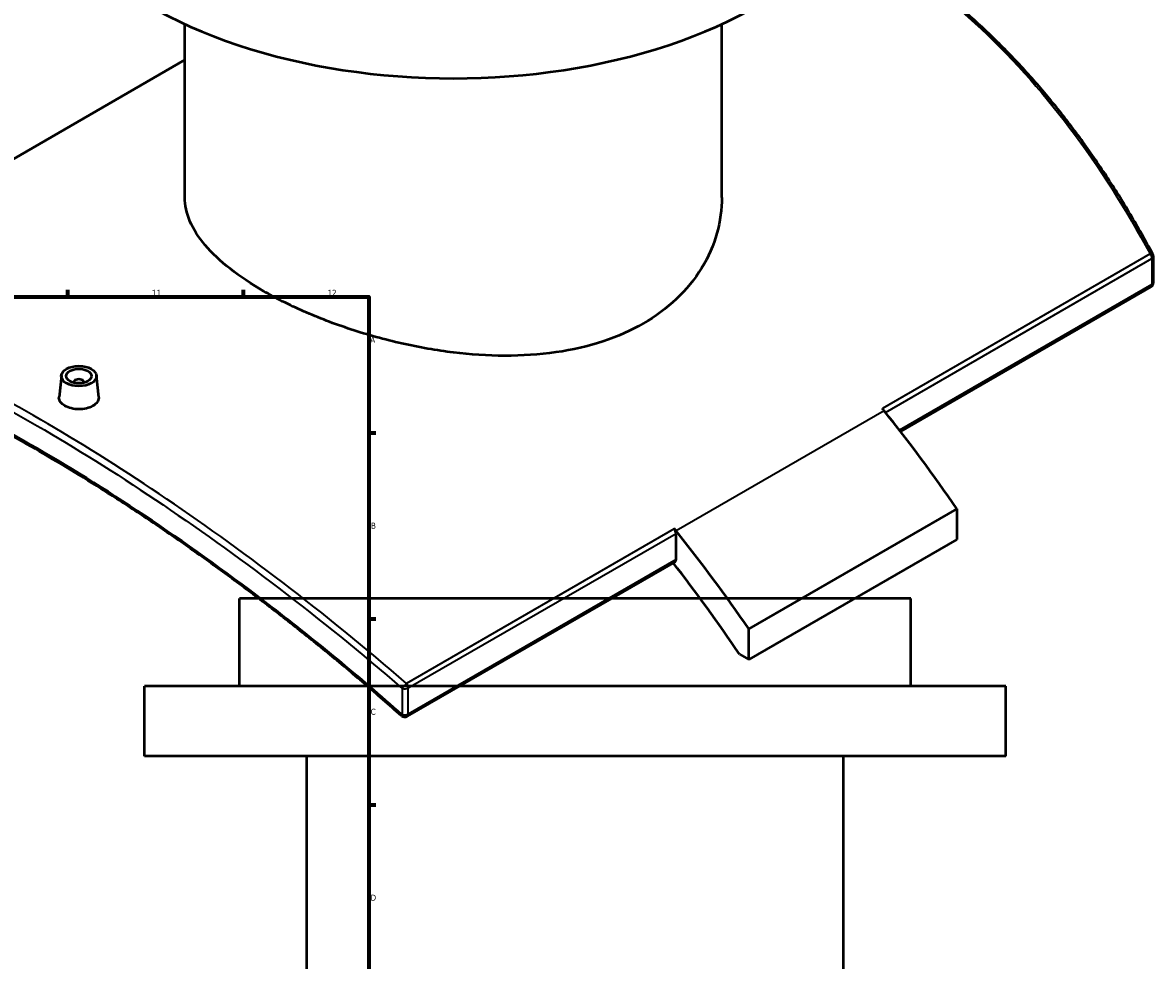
# Model space of a CAD drawing. Header units: millimetres. Extents: x -604 to 1138, y -275 to 894.
# Tile 9 of 10: x 683 to 1134, y 309 to 683. Entities that reach past the tile are written whole.
import ezdxf

# ---------------------------------------------------------------- set-up
doc = ezdxf.new("R2010")
doc.units = ezdxf.units.MM
for name, color, linetype, lineweight in [('Border (ANSI)', 7, 'Continuous', 70), ('Visible (ANSI)', 7, 'Continuous', 50), ('Visible Narrow (ANSI)', 7, 'Continuous', 35)]:
    doc.layers.add(name, color=color, linetype=linetype, lineweight=lineweight)
doc.styles.add('Note Text (ANSI)', font='tahoma.ttf')

# ---------------------------------------------------------------- blocks, each defined once
blk = doc.blocks.new('Borders Default Border')
at = {"layer": 'Border (ANSI)'}
for p, q in [((700.83, 574), (700.83, 576.8)), ((770.92, 574), (770.92, 576.8)), ((821, 519.75), (823.8, 519.75)), ((821, 445.5), (823.8, 445.5)), ((821, 371.25), (823.8, 371.25))]:
    blk.add_line(p, q, dxfattribs=at)
at = {"layer": 'Border (ANSI)', "flags": 128}
blk.add_lwpolyline([(20, 20), (20, 574), (821, 574), (821, 20), (20, 20)], dxfattribs=at)
at = {"layer": 'Border (ANSI)', "color": 5, "true_color": 0x0000ff, "char_height": 2.4, "attachment_point": 7, "style": 'Note Text (ANSI)'}
for s, insert in [('11', (734.43, 574.4)), ('12', (804.52, 574.4)), ('A', (821.58, 555.68)), ('B', (821.87, 481.43)), ('C', (821.71, 407.13)), ('D', (821.72, 332.93))]:
    blk.add_mtext(s, dxfattribs=dict(at, insert=insert))

msp = doc.modelspace()

# ---------------------------------------------------------------- linework, layer by layer
at = {"layer": 'Visible (ANSI)'}
for p, q in [((747.55, 613.67), (747.55, 682.86)), ((961.95, 613.67), (961.95, 682.86)), ((576.01, 569.56), (747.55, 668.6)), ((1134.25, 579.71), (1134.25, 590.1)), ((1133.25, 577.98), (1033.28, 520.26)), ((698.21, 542.64), (697.28, 533.98)), ((712.18, 542.64), (713.11, 533.99)), ((703.2, 539.94), (703.2, 539.75)), ((707.2, 539.94), (707.2, 539.75)), ((1055.74, 489.42), (972.66, 441.45)), ((1055.74, 489.42), (1055.74, 477.17)), ((943.67, 469.2), (943.67, 479.59)), ((1055.74, 477.17), (972.66, 429.2)), ((943.25, 468.28), (836.34, 406.55)), ((1037.38, 453.62), (769.38, 453.62)), ((769.38, 418.62), (769.38, 453.62)), ((1037.38, 418.62), (1037.38, 453.62)), ((972.66, 429.2), (972.66, 441.45)), ((969.01, 431.31), (972.66, 429.2)), ((1075.38, 418.62), (731.38, 418.62)), ((731.38, 390.62), (731.38, 418.62)), ((1075.38, 390.62), (1075.38, 418.62)), ((1075.38, 390.62), (731.38, 390.62)), ((796.18, 218.62), (796.18, 390.62)), ((1010.58, 218.62), (1010.58, 390.62))]:
    msp.add_line(p, q, dxfattribs=at)
for centre, start, end in [((1132.25, 590.1), 0, 28.2216), ((1132.25, 579.71), 300, 0), ((835.34, 408.28), 228.3945, 300)]:
    msp.add_arc(centre, 2, start, end, dxfattribs=at)
for centre, major_axis, start_param, end_param in [((854.75, 760.52), (-172, 0), 0, 3.141593), ((705.2, 539.94), (-2, 0), 2.963882, 6.460896), ((896.29, 341.96), (185, -320.43), 1.834155, 1.837296), ((896.29, 341.96), (185, -320.43), 1.700816, 1.834155), ((942.25, 480.41), (1, -1.73), 0.785398, 1.837296), ((813.21, 293.99), (-185, 320.43), 4.975748, 4.978889), ((813.21, 293.99), (-185, 320.43), 4.842409, 4.975748), ((813.21, 293.99), (177.5, -307.44), 1.686583, 1.81523), ((942.25, 470.01), (1, -1.73), 0, 0.785398)]:
    msp.add_ellipse(centre, major_axis=major_axis, ratio=0.57735, start_param=start_param, end_param=end_param, dxfattribs=at)
for major_axis in [(-7, 0), (5, 0)]:
    msp.add_ellipse((705.2, 542.39), major_axis=major_axis, ratio=0.57735, dxfattribs=at)
for points, knots in [([(1134.01, 591.05), (1131.13, 596.42), (1128.15, 601.7), (1122.01, 612.06), (1118.84, 617.14), (1112.31, 627.08), (1108.95, 631.93), (1102.04, 641.41), (1098.49, 646.03), (1091.21, 655), (1087.48, 659.36), (1079.83, 667.81), (1075.91, 671.89), (1067.91, 679.76), (1063.83, 683.55), (1055.49, 690.82), (1051.24, 694.3), (1042.59, 700.94), (1038.19, 704.09), (1029.25, 710.06), (1024.72, 712.88), (1017.38, 717.1), (1014.61, 718.62), (1011.83, 720.07)], [1.335558, 1.335558, 1.335558, 1.335558, 3.268273, 3.268273, 5.200988, 5.200988, 7.133702, 7.133702, 9.066417, 9.066417, 10.999132, 10.999132, 12.931847, 12.931847, 14.864561, 14.864561, 16.797276, 16.797276, 18.729991, 18.729991, 20.662706, 20.662706, 21.815175, 21.815175, 21.815175, 21.815175]), ([(930.55, 563.36), (925.76, 560.6), (920.36, 558.17), (908.61, 554.28), (902.27, 552.82), (889.06, 550.91), (882.19, 550.47), (868.38, 550.5), (861.45, 550.97), (848.05, 552.59), (841.12, 553.8), (827.31, 556.91), (820.44, 558.83), (807.23, 563.18), (800.89, 565.62), (789.14, 570.81), (783.73, 573.55), (774.16, 579.08), (769.68, 582.05), (761.79, 588.19), (758.39, 591.38), (752.94, 597.8), (750.88, 601.04), (748.19, 607.45), (747.55, 610.62), (747.55, 613.67)], [0, 0, 0, 0, 2.031931, 2.031931, 4.063862, 4.063862, 6.095794, 6.095794, 8.127725, 8.127725, 10.159132, 10.159132, 12.19054, 12.19054, 14.221948, 14.221948, 16.253356, 16.253356, 18.284763, 18.284763, 20.316171, 20.316171, 22.347579, 22.347579, 24.378987, 24.378987, 24.378987, 24.378987]), ([(961.95, 613.67), (961.95, 609), (961.31, 604.15), (958.62, 594.59), (956.56, 589.88), (951.11, 581.01), (947.7, 576.85), (939.82, 569.41), (935.34, 566.13), (930.55, 563.36)], [56.885698, 56.885698, 56.885698, 56.885698, 58.917629, 58.917629, 60.94956, 60.94956, 62.981492, 62.981492, 65.013423, 65.013423, 65.013423, 65.013423]), ([(834.01, 406.79), (829.17, 411.08), (824.3, 415.32), (814.5, 423.67), (809.57, 427.78), (799.68, 435.87), (794.71, 439.85), (784.77, 447.66), (779.8, 451.49), (769.85, 459), (764.88, 462.68), (754.96, 469.87), (750.02, 473.38), (740.17, 480.23), (735.28, 483.56), (725.55, 490.05), (720.72, 493.19), (711.15, 499.29), (706.41, 502.24), (697.04, 507.92), (692.4, 510.66), (683.26, 515.91), (678.75, 518.43), (669.87, 523.23), (665.51, 525.52), (656.93, 529.85), (652.72, 531.9), (644.46, 535.75), (640.42, 537.55), (632.51, 540.9), (628.65, 542.46), (621.11, 545.3), (617.44, 546.59), (610.28, 548.92), (606.8, 549.95), (600.88, 551.52), (598.41, 552.13), (592.35, 553.44), (588.84, 554.06), (582.09, 554.96), (578.84, 555.25), (575.73, 555.36)], [5.171058, 5.171058, 5.171058, 5.171058, 7.120806, 7.120806, 9.070554, 9.070554, 11.020302, 11.020302, 12.97005, 12.97005, 14.919798, 14.919798, 16.869545, 16.869545, 18.819293, 18.819293, 20.769041, 20.769041, 22.718789, 22.718789, 24.668537, 24.668537, 26.618285, 26.618285, 28.568033, 28.568033, 30.517781, 30.517781, 32.467529, 32.467529, 34.417277, 34.417277, 36.367024, 36.367024, 38.316772, 38.316772, 39.779083, 39.779083, 41.97255, 41.97255, 44.166016, 44.166016, 44.166016, 44.166016]), ([(710.81, 530.43), (710.1, 530.02), (709.21, 529.67), (707.26, 529.22), (706.19, 529.12), (704.2, 529.13), (703.14, 529.26), (701.19, 529.74), (700.29, 530.1), (698.89, 530.91), (698.28, 531.42), (697.46, 532.53), (697.26, 533.14), (697.26, 533.8), (697.27, 533.89), (697.28, 533.98)], [0, 0, 0, 0, 0.298796, 0.298796, 0.597592, 0.597592, 0.896324, 0.896324, 1.195056, 1.195056, 1.493788, 1.493788, 1.79252, 1.79252, 1.840979, 1.840979, 1.840979, 1.840979]), ([(713.11, 533.99), (713.12, 533.89), (713.13, 533.8), (713.13, 533.12), (712.93, 532.5), (712.12, 531.35), (711.51, 530.84), (710.81, 530.43)], [4.1338872, 4.1338872, 4.1338872, 4.1338872, 4.1826307, 4.1826307, 4.4814266, 4.4814266, 4.7802225, 4.7802225, 4.7802225, 4.7802225])]:
    msp.add_open_spline(points, degree=3, knots=knots, dxfattribs=at)
at = {"layer": 'Visible Narrow (ANSI)'}
for p, q in [((1132.95, 591.12), (1026.04, 529.39)), ((1027.27, 527.86), (1133.67, 589.29)), ((1133.67, 589.29), (1133.67, 578.89)), ((1133.67, 578.89), (1032.92, 520.72)), ((1026.75, 528.51), (943.67, 480.54)), ((942.95, 481.42), (836.04, 419.69)), ((836.75, 417.86), (943.67, 479.59)), ((943.67, 469.2), (836.75, 407.47)), ((834.32, 417.69), (834.32, 407.29)), ((836.75, 407.47), (836.75, 417.86))]:
    msp.add_line(p, q, dxfattribs=at)
for centre, major_axis, ratio, start_param, end_param in [((1132.25, 590.1), (1.76, 0.95), 0.33549, 0, 0.990194), ((1132.25, 590.1), (1, -1.73), 0.57735, 0.785398, 1.837296), ((1132.25, 590.1), (2, 0), 0.57735, 5.497787, 6.283185), ((1132.25, 579.71), (1, -1.73), 0.57735, 0, 0.785398), ((1132.25, 579.71), (2, 0), 0.57735, 5.497787, 6.283185), ((835.34, 418.68), (-1.31, -1.51), 0.084267, 4.053193, 5.500371), ((835.34, 418.68), (2, 0), 0.57735, 4.178261, 5.497787), ((835.34, 418.68), (-1, 1.73), 0.57735, 3.926991, 4.978889), ((835.34, 408.28), (-1.33, -1.5), 0.07196, 5.501332, 6.283185), ((835.34, 408.28), (-2, 0), 0.57735, 1.036668, 2.356194), ((835.34, 408.28), (1, -1.73), 0.57735, 0, 0.785398)]:
    msp.add_ellipse(centre, major_axis=major_axis, ratio=ratio, start_param=start_param, end_param=end_param, dxfattribs=at)
for points, knots in [([(1011.49, 719.62), (1014.18, 718.21), (1016.85, 716.74), (1019.5, 715.2), (1034.72, 706.42), (1049.26, 695.71), (1076.53, 670.91), (1089.25, 656.82), (1112.65, 625.88), (1123.33, 609.01), (1132.95, 591.12)], [-21.728324, -21.728324, -21.728324, -21.728324, -20.608756, -20.608756, -20.608756, -14.189785, -14.189785, -7.770818, -7.770818, -1.335558, -1.335558, -1.335558, -1.335558]), ([(836.04, 419.69), (819.81, 433.78), (803.23, 447.24), (770.09, 472.56), (753.53, 484.43), (721.08, 506.24), (705.2, 516.18), (689.99, 524.96), (674.78, 533.74), (660.24, 541.37), (632.97, 554.04), (620.25, 559.07), (596.63, 566.46), (585.78, 568.75), (576.01, 569.56)], [-39.882373, -39.882373, -39.882373, -39.882373, -33.446841, -33.446841, -27.028008, -27.028008, -20.609169, -20.609169, -20.609169, -14.190331, -14.190331, -7.771498, -7.771498, -1.217533, -1.217533, -1.217533, -1.217533]), ([(575.52, 567.1), (585.11, 566.23), (595.74, 563.93), (619.05, 556.58), (631.73, 551.54), (658.91, 538.88), (673.41, 531.27), (688.58, 522.51), (703.75, 513.75), (719.59, 503.85), (751.96, 482.12), (768.49, 470.3), (801.57, 445.09), (818.12, 431.7), (834.32, 417.69)], [1.335965, 1.335965, 1.335965, 1.335965, 7.771498, 7.771498, 14.190331, 14.190331, 20.609169, 20.609169, 20.609169, 27.028008, 27.028008, 33.446841, 33.446841, 39.882373, 39.882373, 39.882373, 39.882373]), ([(834.32, 407.29), (817.34, 422.35), (799.9, 436.69), (766.39, 462.48), (750.32, 474.06), (718.81, 495.31), (703.37, 504.99), (688.58, 513.53), (673.78, 522.07), (659.63, 529.48), (633.06, 541.76), (620.65, 546.62), (596.81, 553.95), (585.57, 556.16), (575.52, 556.71)], [5.171058, 5.171058, 5.171058, 5.171058, 11.983502, 11.983502, 18.243511, 18.243511, 24.503525, 24.503525, 24.503525, 30.763539, 30.763539, 37.023547, 37.023547, 43.836348, 43.836348, 43.836348, 43.836348])]:
    msp.add_open_spline(points, degree=3, knots=knots, dxfattribs=at)

# ---------------------------------------------------------------- block references
msp.add_blockref('Borders Default Border', (0, 0))

doc.saveas('drawing.dxf')
